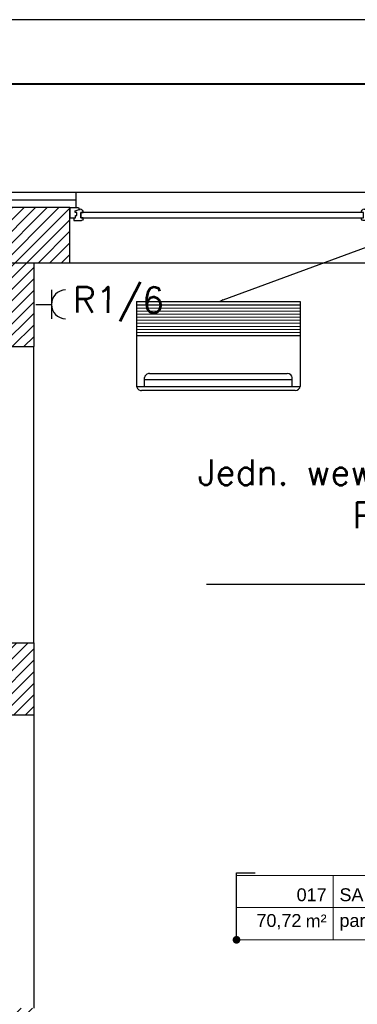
# Model space of a CAD drawing. Header units: millimetres. Extents: x 22250 to 51280, y -5012 to 7692.
# Tile 48 of 182: x 32190 to 32452, y 2868 to 3633. Entities that reach past the tile are written whole.
import ezdxf
from ezdxf import colors
from ezdxf.entities.mleader import LeaderData, LeaderLine
from ezdxf.enums import TextEntityAlignment as Align
from ezdxf.math import Vec2, Vec3

# ---------------------------------------------------------------- set-up
doc = ezdxf.new("R2010")
doc.units = ezdxf.units.MM
for name, color, linetype, lineweight in [('2DL_OBJ', 7, 'Continuous', 25), ('CP_DETAL', 33, 'Continuous', 9), ('E_Obwody', 3, 'Continuous', 13)]:
    doc.layers.add(name, color=color, linetype=linetype, lineweight=lineweight)
doc.layers.add('E_Gniazda', color=1, linetype='Continuous')
doc.layers.add('E_podklad', color=252, linetype='Continuous')
doc.styles.add('ARIAL', font='arial.ttf')
doc.styles.add('CP_ATTR', font='ROMANS.SHX')
doc.styles.get("Standard").update_dxf_attribs({"font": 'arial.ttf'})
doc.linetypes.add('BATTING', pattern='A,0.0001,-0.1,[134,ltypeshp.shx,S=0.1,R=0,X=-0.1,Y=0],-0.2,[134,ltypeshp.shx,S=0.1,R=180,X=0.1,Y=0],-0.1', length=0.4001)

# ---------------------------------------------------------------- blocks, each defined once
blk = doc.blocks.new('*U200')
at = {"color": 144}
for p, q in [((-37, 0), (-37, -8)), ((-37, 0), (-30.32, 0)), ((-37, 0), (-37, -8)), ((-30.32, 0), (-29.74, -1.55)), ((193.32, 0), (192.74, -1.55)), ((200, 0), (193.32, 0)), ((200, 0), (200, -8)), ((-32.76, -2.4), (-29.74, -1.55)), ((-32.76, -3.73), (-32.76, -2.4)), ((-31.39, -3.73), (-32.76, -3.73)), ((-32.41, -8), (-32.41, -6.06)), ((-32.41, -6.06), (-31.39, -6.06)), ((-31.39, -6.06), (-31.39, -3.73)), ((-29.74, -1.55), (-28.89, -1.55)), ((-28.89, -1.55), (-28.99, -1.01)), ((-28.25, -7.98), (-28.25, -3.66)), ((-28.25, -3.66), (-26.62, -3.66)), ((191.25, -3.66), (189.62, -3.66)), ((191.25, -7.98), (191.25, -3.66)), ((191.89, -1.55), (191.99, -1.01)), ((192.74, -1.55), (191.89, -1.55)), ((195.76, -2.4), (192.74, -1.55)), ((194.39, -6.06), (194.39, -3.73)), ((194.39, -3.73), (195.76, -3.73)), ((195.41, -6.06), (194.39, -6.06)), ((195.41, -8), (195.41, -6.06)), ((195.76, -3.73), (195.76, -2.4)), ((-37, -8), (-33.8, -8)), ((-33.8, -8), (-33.8, -9.92)), ((-33.8, -8), (-32.41, -8)), ((-33.8, -9.92), (-27.94, -9.92)), ((-26.66, -7.98), (-28.25, -7.98)), ((-26.66, -9.03), (-26.66, -7.98)), ((189.66, -9.03), (189.66, -7.98)), ((189.66, -7.98), (191.25, -7.98)), ((196.8, -9.92), (190.94, -9.92)), ((196.8, -8), (195.41, -8)), ((200, -8), (196.8, -8)), ((196.8, -8), (196.8, -9.92))]:
    blk.add_line(p, q, dxfattribs=at)
blk.add_lwpolyline([(-28.25, -3.66), (191.25, -3.66), (191.25, -7.98), (-28.25, -7.98)], close=True, dxfattribs=at)
for centre, radius, start, end in [((-29.13, -3.52), 2.51, 356.81051, 86.81051), ((192.13, -3.52), 2.51, 93.18949, 183.18949), ((-28.03, -8.42), 1.5, 273.35533, 335.68535), ((191.03, -8.42), 1.5, 204.31465, 266.64467)]:
    blk.add_arc(centre, radius, start, end, dxfattribs=at)
blk = doc.blocks.new('*U211')
at = {"lineweight": 5}
for p, q in [((-75, -25), (-75, 25)), ((-75, 25), (0, 25)), ((0, 0), (0, 25)), ((0, 25), (152.71, 25)), ((152.71, 25), (152.71, -25)), ((-75, -25), (0, -25)), ((152.71, -25), (0, -25))]:
    blk.add_line(p, q, dxfattribs=at)
at = {"lineweight": 5, "ltscale": 18.5}
for p, q in [((0, 25), (0, -25)), ((-75, 0), (152.71, 0))]:
    blk.add_line(p, q, dxfattribs=at)
at = {"lineweight": 5, "ltscale": 18.5, "insert": (-5, -10.38), "char_height": 10, "attachment_point": 6, "style": 'ARIAL'}
blk.add_mtext('\\A1;m²', dxfattribs=at)
at = {"lineweight": 5, "style": 'ARIAL'}
blk.add_attdef('1NR', text='', height=10, dxfattribs=at).set_placement((-5, 5), align=Align.RIGHT)
blk.add_attdef('2POM', (5, 5), '', height=10, dxfattribs=at)
blk.add_attdef('4PL2', text='', height=10, dxfattribs=at).set_placement((-24.57, -5), align=Align.TOP_RIGHT)
blk.add_attdef('3POS', text='', height=10, dxfattribs=at).set_placement((5, -5), align=Align.TOP_LEFT)
blk = doc.blocks.new('_Dot')
at = {"color": 0, "linetype": 'ByBlock', "lineweight": -2}
blk.add_line((-0.5, 0), (-1, 0), dxfattribs=at)
at = {"color": 0, "linetype": 'ByBlock', "const_width": 0.5}
blk.add_lwpolyline([(-0.25, 0, 1), (0.25, 0, 1)], format="xyb", close=True, dxfattribs=at)
blk = doc.blocks.new('*U966')
blk.add_lwpolyline([(-71, 0), (0, 0), (0, 42), (-71, 42)], close=True)
at = {"lineweight": 40}
blk.add_lwpolyline([(-68, 1), (-1, 1), (-1, 41), (-68, 41)], close=True, dxfattribs=at)
blk = doc.blocks.new('2v_cent007_0744_5u4dhky')
for p, q in [((-59.65, 69), (59.65, 69)), ((-63.5, 0), (-63.5, 65.84)), ((63.5, 65.84), (-63.5, 65.84)), ((-57.32, 65.84), (-57.32, 59.06)), ((57.32, 65.84), (57.32, 59.06)), ((57.32, 65.84), (57.32, 59.06)), ((63.5, 0), (63.5, 65.84)), ((-57.32, 60.84), (57.32, 60.84)), ((53.47, 55.9), (-53.47, 55.9)), ((63.5, 26.34), (-63.5, 26.34)), ((-63.5, 2.63), (63.5, 2.63)), ((63.5, 0), (-63.5, 0))]:
    blk.add_line(p, q)
for centre, start_param, end_param in [((-59.65, 65.84), -1.570796, 0), ((59.65, 65.84), -3.141593, -1.570796), ((-53.47, 59.06), 0, 1.570796), ((53.47, 59.06), 1.570796, 3.141593), ((53.47, 59.06), 1.570796, 3.141593)]:
    blk.add_ellipse(centre, major_axis=(-3.85, 0), ratio=0.821182, start_param=start_param, end_param=end_param)
at = {"layer": 'CP_DETAL'}
for p, q in [((63.5, 23.97), (-63.5, 23.97)), ((63.5, 21.6), (-63.5, 21.6)), ((63.5, 19.23), (-63.5, 19.23)), ((63.5, 16.85), (-63.5, 16.85)), ((63.5, 14.48), (-63.5, 14.48)), ((63.5, 12.11), (-63.5, 12.11)), ((63.5, 9.74), (-63.5, 9.74)), ((63.5, 7.37), (-63.5, 7.37)), ((63.5, 5), (-63.5, 5))]:
    blk.add_line(p, q, dxfattribs=at)
at = {"linetype": 'ByBlock', "style": 'CP_ATTR', "flags": 9}
for tag, p in [('ARTICLE', (-0.06, -0.42)), ('ORDER-NO', (-0.06, -0.46)), ('NAME', (-0.05, -0.36)), ('TEMPERATURE', (-0.05, -0.36)), ('NUMBER', (-0.05, -0.38)), ('GROUP', (-0.06, -0.4)), ('FLOW', (-0.05, -0.4)), ('CHARACTER', (-0.05, -0.42)), ('PRODUCT-TYPE', (-0.06, -0.44)), ('PRODUCER', (-0.06, -0.48)), ('CAPACITY_MAX', (-0.05, -0.5)), ('CAPACITY_COOL_KW', (-0.05, -0.52)), ('CAPACITY_HEAT_KW', (-0.05, -0.54)), ('OTHER', (-0.04, -0.38)), ('PN', (-0.04, -0.4)), ('DN', (-0.04, -0.44)), ('POWER', (-0.04, -0.46)), ('VOLTAGE', (-0.04, -0.48))]:
    blk.add_attdef(tag, text='', height=0.01, dxfattribs=at).set_placement(p, align=Align.MIDDLE_LEFT)

msp = doc.modelspace()

# ---------------------------------------------------------------- hatches: boundary and pattern name
at = {"layer": 'E_podklad'}
h = msp.add_hatch(dxfattribs=at)
h.set_pattern_fill('ANSI31', color=256, scale=2)
h.set_pattern_definition([(45, (16286.52, -15796.4403), (-4.490128, 4.490128), [])])
h.paths.add_polyline_path([(32803.01, 2212.13), (32201.01, 2212.13), (32201.01, 2865.13), (32158.01, 2865.13), (32158.01, 2169.13), (32803.01, 2169.13)])
h.paths.add_polyline_path([(32156.01, 2865.13), (32129.01, 2865.13), (32129.01, 2574.13), (32114.01, 2574.13), (32114.01, 2205.13), (31971.01, 2205.13), (31971.01, 2162.13), (32156.01, 2162.13)])
h.paths.add_polyline_path([(32201.01, 3149.13), (32129.01, 3149.13), (32129.01, 3093.13), (32201.01, 3093.13)])
h.paths.add_polyline_path([(32201.01, 3444.13), (32158.01, 3444.13), (32158.01, 3379.13), (32201.01, 3379.13)])
h.paths.add_polyline_path([(32158.01, 3444.13), (32129.01, 3444.13), (32129.01, 3379.13), (32158.01, 3379.13)])
h.paths.add_polyline_path([(32229.01, 3487.13), (32158.01, 3487.13), (32158.01, 3492.13), (31983.04, 3492.13), (31983.04, 3484.13), (31983.01, 3449.13), (32115.01, 3449.13), (32115.01, 3444.13), (32229.01, 3444.13)])
h.paths.add_polyline_path([(32510.01, 3487.13), (32466.01, 3487.13), (32466.01, 3479.13), (32466.01, 3444.13), (32510.01, 3444.13)])
h.paths.add_polyline_path([(31757.01, 3492.13), (31706.01, 3492.13), (31706.01, 3484.13), (31706.01, 3449.13), (31757.01, 3449.13)])
h.paths.add_polyline_path([(31480.01, 3492.13), (31293.01, 3492.13), (31293.01, 3376.13), (31301.01, 3376.13), (31336.01, 3376.13), (31336.01, 3449.13), (31480.01, 3449.13)])
h.paths.add_polyline_path([(31336.01, 3156.13), (31293.01, 3156.13), (31293.01, 3100.13), (31301.01, 3100.13), (31336.01, 3100.13)])
h.paths.add_polyline_path([(31336.01, 2868.13), (31293.01, 2868.13), (31293.01, 2268.13), (31336.01, 2268.13)])
h.paths.add_polyline_path([(31812.01, 2053.13), (31336.01, 2053.13), (31336.01, 2072.13), (31293.01, 2072.13), (31293.01, 2010.13), (31812.01, 2010.13), (31812.01, 2022.05)])
h.paths.add_polyline_path([(32014.01, 2053.13), (31990.01, 2053.13), (31971.01, 2053.13), (31912.01, 2053.13), (31912.01, 2010.13), (32014.01, 2010.13)])

# ---------------------------------------------------------------- linework, layer by layer
at = {"layer": 'E_Gniazda'}
for p, q in [((32214.79, 3423.25), (32214.79, 3400.75)), ((32202.67, 3412), (32214.79, 3412))]:
    msp.add_line(p, q, dxfattribs=at)
msp.add_arc((32226.05, 3412), 11.25, 91.39147, 268.60853, dxfattribs=at)
at = {"layer": 'E_podklad', "ltscale": 2}
for p, q in [((32234.01, 3487.13), (32234.01, 3499.13)), ((32234.01, 3499.13), (32461.01, 3499.13)), ((32229.01, 3444.13), (32229.01, 3487.13)), ((32201.01, 3444.13), (32201.01, 3379.13)), ((32466.01, 3444.13), (32229.01, 3444.13)), ((32129.01, 3379.13), (32201.01, 3379.13)), ((32201.01, 3149.13), (32201.01, 3379.13)), ((32129.01, 3149.13), (32201.01, 3149.13)), ((32201.01, 3149.13), (32201.01, 3093.13)), ((32129.01, 3093.13), (32201.01, 3093.13)), ((32201.01, 3093.13), (32201.01, 2865.13))]:
    msp.add_line(p, q, dxfattribs=at)
for points in [[(31978.01, 3504.13), (32170.01, 3504.13), (32170.01, 3499.13), (32234.01, 3499.13)], [(32229.01, 3487.13), (32158.01, 3487.13), (32158.01, 3492.13), (31983.01, 3492.13)], [(32229.01, 3444.13), (32115.01, 3444.13), (32115.01, 3449.13), (31983.01, 3449.13)]]:
    msp.add_lwpolyline(points, dxfattribs=at)
at = {"layer": 'E_podklad', "linetype": 'BATTING', "ltscale": 14}
msp.add_lwpolyline([(31978.01, 3498.13), (32164.01, 3498.13), (32164.01, 3493.13), (32234.01, 3493.13)], dxfattribs=at)

# ---------------------------------------------------------------- block references
at = {"xscale": 50, "yscale": 50, "zscale": 50}
msp.add_blockref('*U966', (34426.17, 1533.19), dxfattribs=at)
at = {"layer": '2DL_OBJ', "rotation": 180}
msp.add_blockref('2v_cent007_0744_5u4dhky', (32344.51, 3414.13), dxfattribs=at)
at = {"layer": 'E_podklad', "transparency": 33554559, "xscale": -1}
msp.add_blockref('*U200', (32429.01, 3487.13), dxfattribs=at)
at = {"layer": 'E_podklad'}
msp.add_blockref('*U211', (32433.61, 2943.26), dxfattribs=at).add_auto_attribs({'1NR': '017', '2POM': 'SALA 1 - JADALNIA', '3POS': 'parkiet drewniany', '4PL2': '70,72'})

# ---------------------------------------------------------------- texts
at = {"layer": 'E_Obwody', "linetype": 'Continuous', "lineweight": 20, "insert": (32231.4, 3425.71), "char_height": 20, "width": 38.2199, "attachment_point": 1, "rotation": 359.56594}
msp.add_mtext('{\\Fsimplex,bigfont|c0;R1/6}', dxfattribs=at)

# ---------------------------------------------------------------- leaders
at = {"layer": 'E_Gniazda', "color": 30, "linetype": 'ByBlock', "lineweight": -3, "ltscale": 20}
ml = msp.add_multileader_mtext('Standard', dxfattribs=at)
ml.set_content('{\\Fsimplex|c0;Jedn. wewn. klim.\\PP=0,2kW\\PR1/28}', color=30)
ml.set_leader_properties()
ml.build(insert=Vec2(0, 0))
ml.multileader.update_dxf_attribs({"text_left_attachment_type": 5, "text_right_attachment_type": 5})
ctx = ml.context
ctx.base_point, ctx.char_height, ctx.plane_origin = Vec3(32490.12, 3464.9), 20, Vec3(34246.68, 3480.83)
ctx.left_attachment, ctx.right_attachment = 5, 5
notes = []
notes.append((ctx, [(0, (1, 1, 0), (32482.12, 3464.9), (1, 0), 8, [(6, [(32344.51, 3414.13)], 0, [])])]))
ctx.mtext.insert, ctx.mtext.flow_direction = Vec3(32492.12, 3562.04), 5
ml = msp.add_multileader_mtext('Standard', dxfattribs=at)
ml.set_content('{\\Fsimplex|c0;Jedn. wewn. klim.\\PP=0,2kW\\PR1/29}', color=30)
ml.set_leader_properties()
ml.build(insert=Vec2(0, 0))
ml.multileader.update_dxf_attribs({"text_left_attachment_type": 5, "text_right_attachment_type": 5})
ctx = ml.context
ctx.base_point, ctx.char_height, ctx.plane_origin = Vec3(32302.1, 3194.4), 20, Vec3(34203.87, 3178.24)
ctx.left_attachment, ctx.right_attachment, ctx.text_align_type, ctx.attachment_type = 5, 5, 2, 2
notes.append((ctx, [(0, (1, 1, 0), (32576.96, 3194.4), (-1, 0), 8, [(6, [(32693.75, 3345.95)], 0, [])])]))
ctx.mtext.insert, ctx.mtext.alignment, ctx.mtext.flow_direction = Vec3(32566.96, 3291.54), 3, 5
at = {"layer": 'E_podklad'}
ml = msp.add_multileader_mtext('Standard', dxfattribs=at)
ml.set_content('', color=256)
ml.set_leader_properties()
ml.set_arrow_properties(name='DOT')
ml.build(insert=Vec2(0, 0))
ml.multileader.update_dxf_attribs({"arrow_head_size": 6})
ctx = ml.context
ctx.base_point, ctx.arrow_head_size, ctx.plane_origin = Vec3(32373.13, 2970.26), 6, Vec3(32156.6, 3435.96)
notes.append((ctx, [(0, (1, 1, 0), (32358.61, 2970.26), (1, 0), 14.52, [(0, [(32358.61, 2918.26)], 0, [])])]))
ctx.mtext.insert, ctx.mtext.flow_direction = Vec3(32375.13, 2970.26), 5
for ctx, leaders in notes:
    for number, flags, end, landing, length, lines in leaders:
        leader = LeaderData()
        leader.index, (leader.has_last_leader_line, leader.has_dogleg_vector, leader.attachment_direction) = number, flags
        leader.last_leader_point, leader.dogleg_vector, leader.dogleg_length = Vec3(end), Vec3(landing), length
        for number, points, colour, breaks in lines:
            line = LeaderLine()
            line.index, line.vertices, line.color, line.breaks = number, Vec3.list(points), colors.encode_raw_color(colour), breaks
            leader.lines.append(line)
        ctx.leaders.append(leader)

doc.saveas('drawing.dxf')
